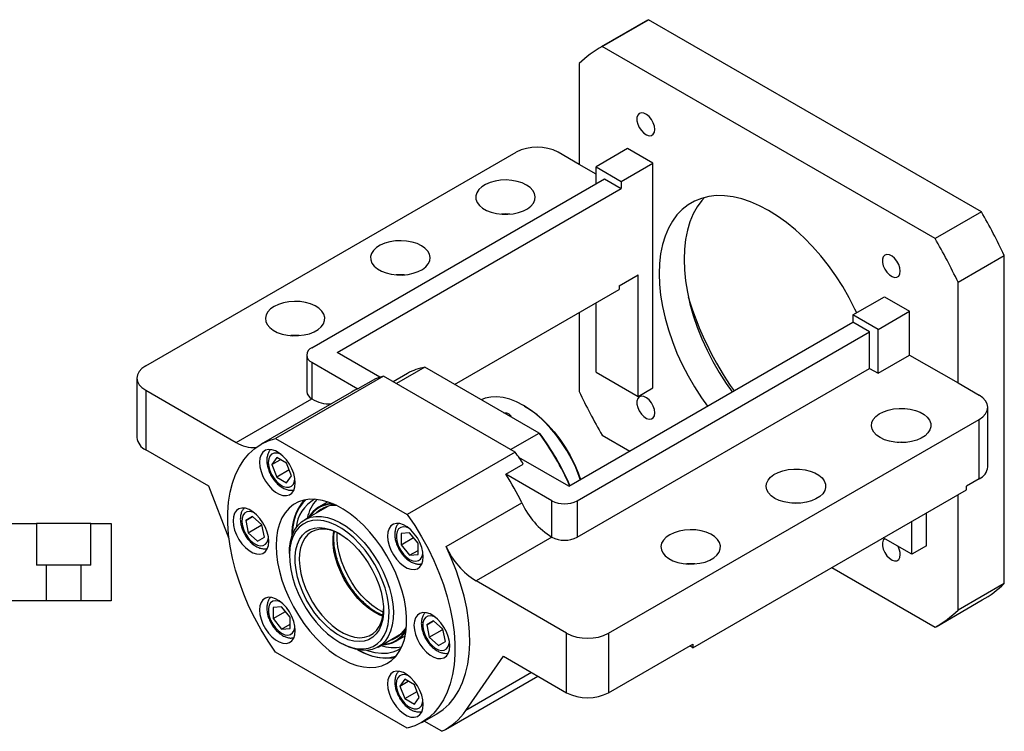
# Paper-space layout 'MBCS40L-I' of a CAD drawing. Header units: millimetres. Extents: x 10 to 324, y 10 to 201.
# Tile 4 of 4: x 179 to 289, y 122 to 201. Entities that reach past the tile are written whole.
import ezdxf

# ---------------------------------------------------------------- set-up
doc = ezdxf.new("R2010")
doc.units = ezdxf.units.MM

psp = doc.layouts.new('MBCS40L-I')

# ---------------------------------------------------------------- linework, layer by layer
at = {"color": 7, "linetype": 'Continuous', "lineweight": 25}
for p, q in [((249.3243, 201.3453), (244.1389, 198.3518)), ((244.2441, 198.4119), (249.4296, 201.4054)), ((249.3243, 201.3453), (249.4296, 201.4054)), ((286.716, 179.8804), (249.4296, 201.4054)), ((281.5306, 176.8869), (244.2441, 198.4119)), ((241.6742, 196.4932), (241.6742, 185.1977)), ((193.1195, 162.6105), (234.6031, 186.5584)), ((241.6742, 185.1977), (239.3171, 186.5584)), ((247.0953, 186.9674), (243.5598, 184.9264)), ((249.9237, 185.3346), (247.0953, 186.9674)), ((246.3882, 183.2936), (249.9237, 185.3346)), ((249.9237, 160.1579), (249.9237, 185.3346)), ((243.5598, 184.1092), (241.6742, 185.1977)), ((243.5598, 184.9264), (246.3882, 183.2936)), ((243.5598, 183.0213), (243.5598, 184.9264)), ((211.74, 164.6521), (244.5026, 183.5656)), ((244.5026, 183.5656), (246.3882, 182.477)), ((246.3882, 183.2936), (246.3882, 182.477)), ((214.5684, 164.1079), (246.3882, 182.477)), ((286.716, 179.8804), (281.5306, 176.8869)), ((284.1006, 172.001), (289.286, 174.9945)), ((289.286, 138.2501), (289.286, 174.9945)), ((246.1525, 171.5899), (248.2738, 172.8145)), ((248.2738, 159.2055), (248.2738, 172.8145)), ((227.7222, 160.542), (246.1525, 171.1816)), ((246.1525, 171.5899), (246.1525, 171.1816)), ((284.1006, 160.7055), (284.1006, 172.001)), ((272.3154, 168.3261), (275.851, 170.3671)), ((275.851, 170.3671), (278.6794, 168.7343)), ((243.5598, 161.9268), (243.5598, 169.6848)), ((275.1439, 166.6933), (278.6794, 168.7343)), ((278.6794, 163.8351), (278.6794, 168.7343)), ((241.6742, 168.5963), (241.6742, 159.7489)), ((275.1439, 166.6933), (272.3154, 168.3261)), ((272.3154, 168.3261), (272.3154, 167.5096)), ((240.4956, 149.1404), (272.3154, 167.5096)), ((274.2011, 166.421), (272.3154, 167.5096)), ((275.1439, 161.794), (275.1439, 166.6933)), ((241.4385, 147.5076), (274.2011, 166.421)), ((274.2011, 162.3383), (274.2011, 166.421)), ((211.1542, 163.8357), (211.1542, 159.753)), ((219.3398, 161.3534), (214.5684, 164.1079)), ((275.1439, 161.794), (278.6794, 163.8351)), ((278.6794, 163.8351), (284.1006, 160.7055)), ((211.74, 163.0193), (216.8918, 160.0452)), ((211.74, 163.0193), (211.74, 158.9366)), ((224.3903, 162.4655), (221.2084, 160.6286)), ((237.1792, 155.0826), (224.3903, 162.4655)), ((241.4385, 143.4249), (274.2011, 162.3383)), ((274.2011, 162.3383), (275.1439, 161.794)), ((192.1432, 161.2498), (192.1432, 154.5814)), ((219.7527, 161.469), (207.6612, 154.4887)), ((218.8481, 161.1746), (216.8918, 160.0452)), ((234.51, 152.9497), (219.7527, 161.469)), ((222.4521, 161.7766), (220.8359, 160.8436)), ((243.5598, 161.9268), (248.2738, 159.2055)), ((248.2738, 159.2055), (249.9237, 160.1579)), ((284.1006, 160.7055), (286.4576, 159.3448)), ((193.1195, 159.8891), (193.1195, 153.2207)), ((193.1195, 159.8891), (203.2568, 154.037)), ((203.2568, 154.037), (211.742, 158.9354)), ((216.1757, 159.6929), (206.0405, 153.842)), ((211.74, 158.9366), (211.742, 158.9354)), ((235.547, 158.1197), (235.4292, 158.1878)), ((287.4339, 151.3157), (287.4339, 157.9841)), ((244.974, 132.6755), (286.4576, 156.6235)), ((286.4576, 149.955), (286.4576, 156.6235)), ((207.6612, 154.4887), (222.4184, 145.9695)), ((233.9972, 153.2457), (237.1792, 155.0826)), ((237.1792, 155.0826), (237.2622, 155.0347)), ((244.2441, 154.863), (247.3264, 153.0837)), ((200.1906, 149.1386), (193.1195, 153.2207)), ((207.8002, 152.3413), (207.2559, 151.5668)), ((208.8889, 151.7128), (207.8002, 152.3413)), ((234.51, 152.9497), (222.4184, 145.9695)), ((240.4956, 149.1404), (234.9228, 152.3575)), ((207.2559, 151.5668), (208.1988, 152.1111)), ((207.2559, 151.5668), (207.8002, 150.1638)), ((209.4332, 150.3098), (208.8889, 151.7128)), ((233.4582, 150.4817), (235.4145, 151.611)), ((209.1807, 150.9607), (207.8002, 150.1638)), ((207.8002, 150.1638), (208.8889, 149.5353)), ((208.8889, 149.5353), (209.4332, 150.3098)), ((238.61, 147.5076), (233.4582, 150.4817)), ((202.4651, 143.2389), (200.1906, 149.1386)), ((286.4576, 149.955), (285.0434, 149.1386)), ((285.0434, 148.7304), (285.0434, 149.1386)), ((254.4021, 131.0415), (285.0434, 148.7304)), ((284.1006, 135.2566), (284.1006, 148.1861)), ((213.5234, 146.8845), (210.9235, 145.3836)), ((213.5207, 147.3833), (212.4746, 146.7794)), ((213.3846, 146.8015), (213.4475, 146.8633)), ((226.7644, 142.3715), (235.2497, 147.27)), ((238.61, 143.4249), (238.61, 147.5076)), ((241.4385, 147.5076), (241.4385, 143.4249)), ((205.0942, 145.7532), (204.3244, 145.3086)), ((204.3244, 145.3086), (205.0943, 145.7531)), ((206.1458, 144.8207), (205.0942, 145.7532)), ((280.565, 142.4691), (280.565, 146.1451)), ((173.6029, 144.9499), (180.8809, 144.9499)), ((180.8809, 144.9499), (180.8809, 140.2833)), ((186.9916, 144.9499), (180.8809, 144.9499)), ((186.9916, 140.2833), (186.9916, 144.9499)), ((186.9916, 144.9499), (189.2696, 144.9499)), ((189.2696, 144.9499), (189.2696, 136.2833)), ((204.3244, 145.3086), (204.6062, 143.9316)), ((204.6062, 143.9316), (206.0501, 144.7652)), ((206.015, 144.9367), (206.0501, 144.7652)), ((206.0501, 144.7652), (206.1809, 144.6492)), ((206.4276, 143.4438), (206.1458, 144.8207)), ((278.9151, 141.5166), (278.9151, 145.1926)), ((204.6062, 143.9316), (205.6578, 142.9992)), ((205.6578, 142.9992), (206.4276, 143.4438)), ((222.6779, 143.921), (221.7351, 143.8367)), ((221.7351, 143.8367), (221.7351, 142.5795)), ((221.7351, 142.5795), (223.1156, 143.3765)), ((223.6207, 142.7481), (222.6779, 143.921)), ((238.608, 143.4261), (230.1227, 138.5276)), ((238.61, 143.4249), (238.608, 143.4261)), ((221.7351, 142.5795), (222.6779, 141.4067)), ((223.6207, 141.491), (223.6207, 142.7481)), ((278.9151, 141.5166), (275.7313, 143.3546)), ((280.565, 142.4691), (278.9151, 141.5166)), ((209.218, 141.614), (209.218, 141.3419)), ((222.6779, 141.4067), (223.6207, 141.951)), ((222.6779, 141.4067), (223.6207, 141.491)), ((182.021, 140.2833), (180.8809, 140.2833)), ((182.021, 136.2833), (182.021, 140.2833)), ((185.8516, 140.2833), (182.021, 140.2833)), ((185.8516, 140.2833), (185.8516, 136.2833)), ((186.9916, 140.2833), (185.8516, 140.2833)), ((269.9554, 140.0202), (281.5306, 133.338)), ((240.2599, 132.6755), (230.1227, 138.5276)), ((289.286, 138.2501), (284.1006, 135.2566)), ((182.021, 136.2833), (170.9363, 136.2833)), ((185.8516, 136.2833), (182.021, 136.2833)), ((189.2696, 136.2833), (185.8516, 136.2833)), ((208.3445, 135.6438), (207.4017, 135.5595)), ((209.2873, 134.471), (208.3445, 135.6438)), ((281.6358, 133.3981), (286.8213, 136.3916)), ((207.4017, 135.5595), (207.4017, 134.3024)), ((207.4017, 134.3024), (208.7822, 135.0993)), ((207.4017, 134.3024), (208.3445, 133.1295)), ((208.3445, 133.1295), (209.2873, 133.6738)), ((209.2873, 133.2138), (209.2873, 134.471)), ((225.3646, 134.0513), (224.5948, 133.6068)), ((224.5948, 133.6068), (225.3647, 134.0512)), ((224.5948, 133.6068), (224.8766, 132.2298)), ((226.4162, 133.1189), (225.3646, 134.0513)), ((208.3445, 133.1295), (209.2873, 133.2138)), ((219.1561, 131.1227), (221.7561, 132.6236)), ((221.1405, 131.7679), (222.1867, 132.3718)), ((221.6997, 132.5684), (221.6148, 132.5448)), ((224.8766, 132.2298), (226.3205, 133.0634)), ((226.2854, 133.2348), (226.3205, 133.0634)), ((226.3205, 133.0634), (226.4513, 132.9474)), ((226.698, 131.7419), (226.4162, 133.1189)), ((240.2599, 126.0071), (240.2599, 132.6755)), ((244.974, 132.6755), (244.974, 126.0071)), ((214.8032, 131.6669), (215.0389, 131.5308)), ((224.8766, 132.2298), (225.9282, 131.2974)), ((225.9282, 131.2974), (226.698, 131.7419)), ((244.974, 126.0071), (254.4021, 131.4498)), ((254.4021, 131.0415), (254.0485, 131.2457)), ((254.4021, 131.4498), (254.4021, 131.0415)), ((222.4184, 122.0176), (207.6612, 130.5368)), ((228.9621, 124.0056), (233.1889, 130.0891)), ((233.1889, 130.0891), (240.2599, 126.0071)), ((222.1335, 127.5152), (221.5892, 126.7407)), ((221.5892, 126.7407), (222.5322, 127.2851)), ((223.2222, 126.8867), (222.1335, 127.5152)), ((223.7665, 125.4838), (223.2222, 126.8867)), ((226.6889, 121.8846), (237.0449, 127.863)), ((221.5892, 126.7407), (222.1335, 125.3377)), ((222.1335, 125.3377), (223.514, 126.1347)), ((222.1335, 125.3377), (223.2222, 124.7093)), ((223.2222, 124.7093), (223.7665, 125.4838)), ((224.0391, 122.6642), (225.689, 123.6167)), ((226.3045, 121.6792), (224.3186, 122.8256))]:
    psp.add_line(p, q, dxfattribs=at)
at = {"color": 8, "linetype": 'Continuous', "lineweight": 25}
psp.add_line((236.3445, 128.2674), (228.9621, 124.0056), dxfattribs=at)
at = {"color": 7, "linetype": 'Continuous', "lineweight": 25, "flags": 128}
for points in [[(250.1391, 189.1123), (250.0946, 189.479), (249.965, 189.8645), (249.7619, 190.2345), (249.5033, 190.5562), (249.2122, 190.8009), (248.9144, 190.9471), (248.6365, 190.9816), (248.403, 190.9014), (248.2348, 190.7136), (248.1468, 190.4349), (248.1468, 190.0901), (248.2348, 189.7098), (248.403, 189.3277), (248.6365, 188.978), (248.9144, 188.6916), (249.2122, 188.4939), (249.5033, 188.4026), (249.7619, 188.4257), (249.965, 188.5612), (250.0946, 188.7971), (250.1391, 189.1123)], [(235.7816, 182.8846), (235.2929, 183.1175), (234.7367, 183.2928), (234.1331, 183.4042), (233.5039, 183.4477), (232.8718, 183.4216), (232.2597, 183.3269), (231.6897, 183.167), (231.1824, 182.9478), (230.7561, 182.6771), (230.4263, 182.3647), (230.2048, 182.022), (230.0997, 181.6612), (230.1148, 181.2955), (230.2495, 180.938), (230.499, 180.6017), (230.8542, 180.2987), (231.3023, 180.04), (231.8271, 179.835), (232.4096, 179.691), (233.0288, 179.6132), (233.6624, 179.6045), (234.2873, 179.6652), (234.8811, 179.793), (235.4222, 179.9834), (235.8911, 180.2295), (236.2708, 180.5224), (236.5477, 180.8514), (236.7118, 181.2048), (236.757, 181.5697), (236.6817, 181.9329), (236.4888, 182.2814), (236.1851, 182.6025), (235.7816, 182.8846)], [(272.7527, 168.5785), (272.5595, 168.9845), (271.9048, 170.2551), (271.1885, 171.4958), (270.4155, 172.6981), (269.591, 173.8537), (268.7208, 174.9549), (267.8107, 175.994), (266.867, 176.964), (265.8962, 177.8583), (264.9047, 178.6707), (263.8995, 179.3957), (262.8874, 180.0283), (261.8752, 180.5643), (260.87, 180.9999), (259.8786, 181.3322), (258.9077, 181.5589), (257.964, 181.6784), (257.0539, 181.69), (256.1837, 181.5936), (255.3592, 181.3898), (254.5862, 181.08), (253.8699, 180.6664), (253.2152, 180.1517), (252.6266, 179.5395), (252.1081, 178.8339), (251.6632, 178.0399), (251.2949, 177.1627), (251.0059, 176.2084), (250.798, 175.1835), (250.6727, 174.0951), (250.6308, 172.9505), (250.6727, 171.7575), (250.798, 170.5244), (251.0059, 169.2595), (251.2949, 167.9715), (251.6632, 166.6692), (252.1081, 165.3614), (252.6266, 164.0572), (253.2152, 162.7653), (253.8699, 161.4948), (254.5862, 160.2541), (255.3592, 159.0518), (256.0272, 158.1066)], [(255.7243, 181.4948), (255.4079, 181.1451), (254.8894, 180.4395), (254.4445, 179.6455), (254.0762, 178.7683), (253.7872, 177.814), (253.5793, 176.7891), (253.454, 175.7007), (253.4121, 174.5561)], [(223.9965, 176.0812), (223.5078, 176.3141), (222.9516, 176.4894), (222.348, 176.6008), (221.7188, 176.6443), (221.0867, 176.6182), (220.4746, 176.5235), (219.9046, 176.3636), (219.3973, 176.1444), (218.971, 175.8737), (218.6412, 175.5613), (218.4197, 175.2186), (218.3146, 174.8578), (218.3297, 174.4921), (218.4644, 174.1346), (218.7139, 173.7983), (219.0691, 173.4953), (219.5172, 173.2366), (220.042, 173.0316), (220.6245, 172.8876), (221.2437, 172.8098), (221.8773, 172.8011), (222.5022, 172.8618), (223.0959, 172.9896), (223.6371, 173.18), (224.106, 173.4261), (224.4857, 173.719), (224.7626, 174.048), (224.9266, 174.4014), (224.9718, 174.7663), (224.8966, 175.1295), (224.7037, 175.478), (224.4, 175.7991), (223.9965, 176.0812)], [(253.4121, 174.5561), (253.454, 173.3631), (253.5793, 172.13), (253.7872, 170.8651), (254.0762, 169.5771), (254.4445, 168.2748), (254.8894, 166.967), (255.4079, 165.6628), (255.9965, 164.3709), (256.6512, 163.1004), (257.3675, 161.8597), (258.1405, 160.6574), (258.8085, 159.7122)], [(277.6391, 173.2369), (277.5946, 173.6036), (277.465, 173.989), (277.2619, 174.3591), (277.0033, 174.6808), (276.7122, 174.9255), (276.4144, 175.0717), (276.1365, 175.1062), (275.903, 175.0259), (275.7348, 174.8381), (275.6468, 174.5595), (275.6468, 174.2146), (275.7348, 173.8343), (275.903, 173.4523), (276.1365, 173.1026), (276.4144, 172.8161), (276.7122, 172.6185), (277.0033, 172.5271), (277.2619, 172.5503), (277.465, 172.6858), (277.5946, 172.9217), (277.6391, 173.2369)], [(207.4973, 169.2778), (207.0938, 168.9957), (206.7901, 168.6746), (206.5972, 168.3261), (206.522, 167.9629), (206.5672, 167.598), (206.7312, 167.2446), (207.0081, 166.9156), (207.3878, 166.6227), (207.8568, 166.3766), (208.3979, 166.1862), (208.9916, 166.0584), (209.6166, 165.9977), (210.2501, 166.0064), (210.8693, 166.0842), (211.4518, 166.2282), (211.9766, 166.4332), (212.4247, 166.6919), (212.7799, 166.9949), (213.0294, 167.3312), (213.1641, 167.6887), (213.1792, 168.0544), (213.0741, 168.4152), (212.8526, 168.7579), (212.5228, 169.0703), (212.0965, 169.341), (211.5892, 169.5602), (211.0192, 169.7201), (210.4071, 169.8148), (209.775, 169.8409), (209.1458, 169.7974), (208.5422, 169.686), (207.986, 169.5107), (207.4973, 169.2778)], [(210.322, 166.0118), (209.775, 166.0303), (209.3867, 166.0118)], [(193.1195, 162.6105), (192.7049, 162.3189), (192.3969, 161.9862), (192.2072, 161.6252), (192.1432, 161.2498), (192.2072, 160.8744), (192.3969, 160.5134), (192.7049, 160.1807), (193.1195, 159.8891)], [(241.7975, 149.892), (241.6754, 150.2412), (241.2807, 151.2267), (240.8173, 152.198), (240.2908, 153.1438), (239.7073, 154.0531), (239.0736, 154.9151), (238.3971, 155.7197), (237.6858, 156.4576), (236.9481, 157.12), (236.1926, 157.6992), (235.428, 158.1884), (234.6635, 158.5819), (233.908, 158.875), (233.1702, 159.0644), (232.459, 159.1477), (231.7825, 159.1241), (231.1488, 158.9938), (230.6989, 158.8236)], [(250.1391, 157.3564), (250.0946, 157.723), (249.965, 158.1085), (249.7619, 158.4785), (249.5033, 158.8002), (249.2122, 159.045), (248.9144, 159.1911), (248.6365, 159.2256), (248.403, 159.1454), (248.2348, 158.9576), (248.1468, 158.6789), (248.1468, 158.3341), (248.2348, 157.9538), (248.403, 157.5718), (248.6365, 157.222), (248.9144, 156.9356), (249.2122, 156.7379), (249.5033, 156.6466), (249.7619, 156.6697), (249.965, 156.8052), (250.0946, 157.0411), (250.1391, 157.3564)], [(286.4576, 156.6235), (286.8721, 156.9151), (287.1802, 157.2477), (287.3698, 157.6087), (287.4339, 157.9841), (287.3698, 158.3596), (287.1802, 158.7205), (286.8721, 159.0532), (286.4576, 159.3448)], [(235.547, 158.1197), (235.9289, 157.887), (236.6904, 157.3502), (237.4379, 156.7252), (238.1625, 156.0197), (238.8553, 155.2422), (239.5079, 154.4021), (240.1124, 153.5098), (240.6615, 152.576), (241.1486, 151.6119), (241.5676, 150.6295), (241.827, 149.909)], [(275.3796, 154.5824), (274.9761, 154.8645), (274.6724, 155.1856), (274.4794, 155.5341), (274.4042, 155.8973), (274.4494, 156.2622), (274.6134, 156.6156), (274.8903, 156.9447), (275.2701, 157.2375), (275.739, 157.4836), (276.2801, 157.674), (276.8739, 157.8018), (277.4988, 157.8625), (278.1323, 157.8538), (278.7516, 157.776), (279.3341, 157.632), (279.8589, 157.427), (280.307, 157.1683), (280.6622, 156.8653), (280.9117, 156.529), (281.0464, 156.1716), (281.0614, 155.8058), (280.9564, 155.4451), (280.7349, 155.1023), (280.4051, 154.7899), (279.9788, 154.5192), (279.4715, 154.3), (278.9015, 154.1402), (278.2894, 154.0455), (277.6573, 154.0194), (277.028, 154.0628), (276.4244, 154.1742), (275.8682, 154.3495), (275.3796, 154.5824)], [(207.6612, 130.5368), (206.8285, 131.7634), (206.0522, 133.0344), (205.3375, 134.3412), (204.6892, 135.6749), (204.112, 137.0262), (203.6096, 138.3859), (203.1856, 139.7448), (202.8429, 141.0933), (202.5837, 142.4225), (202.41, 143.723), (202.3228, 144.9861), (202.3228, 146.2029), (202.41, 147.3653), (202.5837, 148.4653), (202.8429, 149.4952), (203.1856, 150.4481), (203.6096, 151.3173), (204.112, 152.0971), (204.6892, 152.7819), (205.3375, 153.3671), (206.0522, 153.8487), (206.8285, 154.2234), (207.6612, 154.4887)], [(205.8697, 151.8227), (205.9134, 151.3165), (206.0429, 150.7817), (206.2523, 150.242), (206.5325, 149.7208), (206.8714, 149.2409), (207.254, 148.8233), (207.6637, 148.4862), (208.0826, 148.2444), (208.4922, 148.1085), (208.8749, 148.0843), (209.2137, 148.173), (209.494, 148.3706), (209.7034, 148.6686), (209.8328, 149.0538), (209.8766, 149.5096), (209.8328, 150.0159), (209.7034, 150.5506), (209.494, 151.0903), (209.2137, 151.6115), (208.8749, 152.0914), (208.4922, 152.5091), (208.0826, 152.8461), (207.6637, 153.0879), (207.254, 153.2239), (206.8714, 153.248), (206.5325, 153.1594), (206.2523, 152.9617), (206.0429, 152.6637), (205.9134, 152.2785), (205.8697, 151.8227)], [(263.5945, 147.779), (263.191, 148.0611), (262.8873, 148.3822), (262.6943, 148.7307), (262.6191, 149.0939), (262.6643, 149.4588), (262.8283, 149.8122), (263.1052, 150.1413), (263.485, 150.4341), (263.9539, 150.6802), (264.495, 150.8706), (265.0888, 150.9984), (265.7137, 151.0591), (266.3472, 151.0504), (266.9664, 150.9726), (267.549, 150.8286), (268.0738, 150.6236), (268.5219, 150.3649), (268.8771, 150.0619), (269.1265, 149.7256), (269.2612, 149.3682), (269.2763, 149.0024), (269.1712, 148.6417), (268.9498, 148.2989), (268.62, 147.9865), (268.1937, 147.7158), (267.6864, 147.4966), (267.1164, 147.3368), (266.5043, 147.2421), (265.8722, 147.216), (265.2429, 147.2594), (264.6393, 147.3708), (264.0831, 147.5461), (263.5945, 147.779)], [(202.9011, 145.2606), (202.9449, 144.7543), (203.0743, 144.2196), (203.2838, 143.6799), (203.564, 143.1587), (203.9029, 142.6788), (204.2855, 142.2612), (204.6952, 141.9241), (205.114, 141.6823), (205.5237, 141.5464), (205.9063, 141.5222), (206.2452, 141.6109), (206.5254, 141.8085), (206.7349, 142.1065), (206.8643, 142.4917), (206.9081, 142.9475), (206.8643, 143.4538), (206.7349, 143.9885), (206.5254, 144.5282), (206.2452, 145.0494), (205.9063, 145.5293), (205.5237, 145.947), (205.114, 146.284), (204.6952, 146.5258), (204.2855, 146.6618), (203.9029, 146.6859), (203.564, 146.5972), (203.2838, 146.3996), (203.0743, 146.1016), (202.9449, 145.7164), (202.9011, 145.2606)], [(207.733, 142.4712), (207.7744, 141.5505), (207.8981, 140.5924), (208.1028, 139.6077), (208.386, 138.6078), (208.7446, 137.6038), (209.1746, 136.6072), (209.671, 135.6292), (210.2282, 134.6809), (210.84, 133.7731), (211.4993, 132.9161), (212.1988, 132.1196), (212.9304, 131.3925), (213.6859, 130.7432), (214.4568, 130.179), (215.2343, 129.7062), (216.0096, 129.3303), (216.7739, 129.0555), (217.5185, 128.8849), (218.2351, 128.8205), (218.9155, 128.8629), (219.5519, 129.0117), (220.1372, 129.2653), (220.6648, 129.6206), (221.1286, 130.0738), (221.5235, 130.6197), (221.8449, 131.252), (222.0891, 131.9637), (222.2535, 132.7466), (222.3362, 133.5919), (222.3362, 134.4901), (222.2535, 135.4308), (222.0891, 136.4036), (221.8449, 137.3973), (221.5235, 138.4007), (221.1286, 139.4024), (220.6648, 140.3911), (220.1372, 141.3556), (219.5519, 142.2849), (218.9155, 143.1686), (218.2351, 143.9965), (217.5185, 144.7594), (216.7739, 145.4486), (216.0096, 146.0562), (215.2343, 146.5754), (214.4568, 147.0004), (213.6859, 147.3262), (212.9304, 147.5492), (212.1988, 147.6669), (211.4993, 147.6779), (210.84, 147.5821), (210.2282, 147.3807), (209.671, 147.0758), (209.1746, 146.671), (208.7446, 146.1707), (208.386, 145.5808), (208.1028, 144.9078), (207.8981, 144.1595), (207.7744, 143.3442), (207.733, 142.4712)], [(211.0723, 147.6289), (210.7067, 147.2618), (210.3109, 146.7163), (209.9898, 146.0828), (209.7473, 145.3687), (209.5862, 144.5823), (209.5084, 143.7328), (209.5023, 143.5253)], [(209.218, 141.614), (209.241, 142.1985), (209.3457, 142.9408), (209.5334, 143.6148), (209.8014, 144.2106), (210.1458, 144.7196), (210.5616, 145.1342), (211.0426, 145.4485), (211.582, 145.6579), (212.1717, 145.7593), (212.8033, 145.7512), (213.4675, 145.6338), (214.1547, 145.4088), (214.8547, 145.0794), (215.5575, 144.6505), (216.2526, 144.1283), (216.9302, 143.5204), (217.5801, 142.8358), (218.193, 142.0842), (218.7599, 141.2769), (219.2726, 140.4254), (219.7235, 139.5423), (220.1062, 138.6403), (220.4149, 137.7327), (220.6453, 136.8327), (220.794, 135.9534), (220.8587, 135.1077), (220.8386, 134.3078), (220.7339, 133.5654), (220.5462, 132.8914), (220.2782, 132.2956), (220.2782, 132.2956)], [(222.4184, 145.9695), (223.2511, 144.7429), (224.0274, 143.4718), (224.7421, 142.165), (225.3904, 140.8314), (225.9676, 139.48), (226.47, 138.1203), (226.894, 136.7615), (227.2367, 135.4129), (227.4959, 134.0838), (227.6696, 132.7832), (227.7568, 131.5202), (227.7568, 130.3033), (227.6696, 129.1409), (227.4959, 128.041), (227.2367, 127.011), (226.894, 126.0582), (226.47, 125.1889), (225.9676, 124.4092), (225.3904, 123.7244), (224.7421, 123.1392), (224.0274, 122.6575), (223.2511, 122.2828), (222.4184, 122.0176)], [(219.8304, 132.4008), (220.0918, 132.9844), (220.2731, 133.6459), (220.3715, 134.3752), (220.3855, 135.1612), (220.3149, 135.992), (220.1607, 136.855), (219.9253, 137.7371), (219.6123, 138.625), (219.2264, 139.5052), (218.7735, 140.3644), (218.2604, 141.1894), (217.6949, 141.968), (217.0856, 142.6881), (216.4417, 143.3389), (215.773, 143.9106), (215.0896, 144.3945), (214.4018, 144.7832), (213.7202, 145.0709), (213.055, 145.2531), (212.4163, 145.3272), (211.8138, 145.2919), (211.2566, 145.1479), (210.7532, 144.8974), (210.3112, 144.544), (209.9374, 144.0932), (209.6373, 143.5518), (209.4155, 142.9281), (209.2754, 142.2314), (209.2191, 141.4723), (209.2475, 140.6624), (209.3601, 139.8139), (209.5552, 138.9396), (209.8299, 138.0529), (210.18, 137.1672), (210.6002, 136.2959), (211.0842, 135.4522), (211.6245, 134.6488), (212.213, 133.8981), (212.8408, 133.2113), (213.4984, 132.5989), (214.1757, 132.0701), (214.8626, 131.633), (215.5486, 131.2941), (216.2233, 131.0588), (216.8765, 130.9304), (217.4983, 130.9109), (218.0792, 131.0007), (218.6105, 131.1983), (219.0841, 131.5009), (219.4928, 131.9037), (219.8304, 132.4008)], [(219.2578, 133.052), (218.9378, 132.5868), (218.547, 132.2162), (218.0923, 131.9465), (217.5812, 131.7825), (217.0227, 131.7268), (216.4262, 131.7805), (215.8019, 131.9426), (215.1605, 132.2103), (214.5131, 132.5792), (213.8706, 133.0427), (213.2441, 133.5931), (212.6443, 134.2209), (212.0815, 134.9154), (211.5652, 135.6646), (211.1044, 136.4558), (210.7068, 137.2754), (210.3794, 138.1095), (210.1277, 138.9436), (209.956, 139.7636), (209.8672, 140.5555), (209.8629, 141.3056), (209.9432, 142.0012), (210.1066, 142.6303), (210.3504, 143.1821), (210.6704, 143.6474), (211.0611, 144.018), (211.5159, 144.2876), (212.027, 144.4516), (212.5855, 144.5073), (213.182, 144.4536), (213.8063, 144.2915), (214.4477, 144.0238), (215.0951, 143.655), (215.7376, 143.1914), (216.3641, 142.641), (216.9639, 142.0132), (217.5267, 141.3188), (218.043, 140.5695), (218.5038, 139.7783), (218.9014, 138.9587), (219.2288, 138.1247), (219.4805, 137.2905), (219.6522, 136.4705), (219.741, 135.6787), (219.7453, 134.9285), (219.665, 134.233), (219.5016, 133.6039), (219.2578, 133.052)], [(220.203, 143.5483), (220.2468, 143.042), (220.3762, 142.5073), (220.5856, 141.9675), (220.8659, 141.4463), (221.2047, 140.9664), (221.5874, 140.5488), (221.997, 140.2117), (222.4159, 139.9699), (222.8256, 139.834), (223.2082, 139.8098), (223.547, 139.8985), (223.8273, 140.0962), (224.0367, 140.3941), (224.1662, 140.7794), (224.2099, 141.2351), (224.1662, 141.7414), (224.0367, 142.2761), (223.8273, 142.8159), (223.547, 143.3371), (223.2082, 143.817), (222.8256, 144.2346), (222.4159, 144.5717), (221.997, 144.8135), (221.5874, 144.9494), (221.2047, 144.9736), (220.8659, 144.8849), (220.5856, 144.6873), (220.3762, 144.3893), (220.2468, 144.004), (220.203, 143.5483)], [(214.9242, 143.7618), (214.4912, 143.9764), (213.8721, 144.2012), (213.2737, 144.3198), (212.7069, 144.3302), (212.1818, 144.2321), (211.7076, 144.0273), (211.2929, 143.7195), (210.945, 143.3141), (210.6703, 142.8184), (210.4735, 142.2412), (210.3582, 141.5929), (210.3264, 140.885), (210.3787, 140.1301), (210.5142, 139.3417), (210.7305, 138.5339), (211.0237, 137.7211), (211.3885, 136.9178), (211.8185, 136.1383), (212.306, 135.3965), (212.8423, 134.7058), (213.4178, 134.0783), (214.0222, 133.5253), (214.6448, 133.0567), (215.2744, 132.6808), (215.8999, 132.4044), (216.51, 132.2323), (217.0938, 132.1677), (217.6411, 132.2117), (218.1418, 132.3634), (218.5873, 132.6203), (218.9694, 132.9777), (219.2814, 133.4292), (219.2814, 133.4292)], [(251.8094, 143.697), (251.4059, 143.4149), (251.1022, 143.0938), (250.9092, 142.7454), (250.834, 142.3821), (250.8792, 142.0172), (251.0432, 141.6638), (251.3201, 141.3348), (251.6999, 141.0419), (252.1688, 140.7958), (252.7099, 140.6054), (253.3036, 140.4776), (253.9286, 140.4169), (254.5621, 140.4256), (255.1813, 140.5034), (255.7639, 140.6474), (256.2887, 140.8525), (256.7368, 141.1111), (257.092, 141.4141), (257.3414, 141.7504), (257.4761, 142.1079), (257.4912, 142.4736), (257.3861, 142.8344), (257.1647, 143.1771), (256.8348, 143.4895), (256.4086, 143.7602), (255.9013, 143.9794), (255.3313, 144.1393), (254.7191, 144.234), (254.087, 144.2601), (253.4578, 144.2166), (252.8542, 144.1052), (252.298, 143.9299), (251.8094, 143.697)], [(225.689, 123.6167), (225.7117, 123.6299), (226.4392, 124.1289), (227.0966, 124.736), (227.6794, 125.4469), (228.1834, 126.2566), (228.6049, 127.1591), (228.9409, 128.1481), (229.189, 129.2165), (229.3474, 130.3565), (229.415, 131.56), (229.3913, 132.8183), (229.2765, 134.1225), (229.0713, 135.4632), (228.7773, 136.8307), (228.3966, 138.2152), (227.9319, 139.6068), (227.3866, 140.9956), (226.7644, 142.3715)], [(275.8916, 143.2621), (275.7348, 143.0822), (275.6468, 142.8035), (275.6468, 142.4587), (275.7348, 142.0784), (275.903, 141.6964), (276.1365, 141.3466), (276.4144, 141.0602), (276.7122, 140.8625), (277.0033, 140.7712), (277.2619, 140.7943), (277.465, 140.9298), (277.5946, 141.1657), (277.6391, 141.4809), (277.6391, 141.4809)], [(254.634, 140.4311), (254.087, 140.4495), (253.6987, 140.4311)], [(205.8697, 135.2711), (205.9134, 134.7648), (206.0429, 134.2301), (206.2523, 133.6904), (206.5325, 133.1692), (206.8714, 132.6893), (207.254, 132.2717), (207.6637, 131.9346), (208.0826, 131.6928), (208.4922, 131.5569), (208.8749, 131.5327), (209.2137, 131.6214), (209.494, 131.819), (209.7034, 132.117), (209.8328, 132.5022), (209.8766, 132.958), (209.8328, 133.4643), (209.7034, 133.999), (209.494, 134.5387), (209.2137, 135.0599), (208.8749, 135.5398), (208.4922, 135.9575), (208.0826, 136.2945), (207.6637, 136.5363), (207.254, 136.6723), (206.8714, 136.6964), (206.5325, 136.6077), (206.2523, 136.4101), (206.0429, 136.1121), (205.9134, 135.7269), (205.8697, 135.2711)], [(223.1715, 133.5588), (223.2153, 133.0525), (223.3447, 132.5178), (223.5542, 131.978), (223.8344, 131.4568), (224.1733, 130.9769), (224.5559, 130.5593), (224.9656, 130.2222), (225.3844, 129.9805), (225.7941, 129.8445), (226.1767, 129.8203), (226.5156, 129.909), (226.7958, 130.1067), (227.0053, 130.4046), (227.1347, 130.7899), (227.1785, 131.2456), (227.1347, 131.7519), (227.0053, 132.2866), (226.7958, 132.8264), (226.5156, 133.3476), (226.1767, 133.8275), (225.7941, 134.2451), (225.3844, 134.5822), (224.9656, 134.824), (224.5559, 134.9599), (224.1733, 134.9841), (223.8344, 134.8954), (223.5542, 134.6978), (223.3447, 134.3998), (223.2153, 134.0145), (223.1715, 133.5588)], [(220.2782, 132.2956), (219.9338, 131.7867), (219.518, 131.372), (219.037, 131.0577), (218.4976, 130.8484), (217.9079, 130.747), (217.2763, 130.755), (216.6121, 130.8724), (215.9249, 131.0975), (215.2249, 131.4268), (215.0389, 131.5308)], [(221.0421, 129.9529), (220.6941, 129.885), (220.0144, 129.8408), (219.2984, 129.9035), (218.5542, 130.0724), (217.7901, 130.3455), (217.0149, 130.7197), (216.8064, 130.8367)], [(216.8362, 130.8213), (217.5255, 130.4779), (218.2926, 130.1878), (219.0409, 130.0033), (219.7616, 129.9268), (220.4463, 129.9591), (221.087, 130.0997), (221.175, 130.1287)], [(221.7045, 130.947), (221.3933, 130.763), (220.8191, 130.5317), (220.1949, 130.4057), (219.528, 130.3865), (218.8268, 130.4744), (218.0995, 130.6682), (217.882, 130.7451)], [(220.203, 126.9967), (220.2468, 126.4904), (220.3762, 125.9557), (220.5856, 125.4159), (220.8659, 124.8947), (221.2047, 124.4148), (221.5874, 123.9972), (221.997, 123.6601), (222.4159, 123.4183), (222.8256, 123.2824), (223.2082, 123.2582), (223.547, 123.3469), (223.8273, 123.5445), (224.0367, 123.8425), (224.1662, 124.2278), (224.2099, 124.6835), (224.1662, 125.1898), (224.0367, 125.7245), (223.8273, 126.2643), (223.547, 126.7855), (223.2082, 127.2654), (222.8256, 127.683), (222.4159, 128.0201), (221.997, 128.2619), (221.5874, 128.3978), (221.2047, 128.422), (220.8659, 128.3333), (220.5856, 128.1356), (220.3762, 127.8377), (220.2468, 127.4524), (220.203, 126.9967)]]:
    psp.add_lwpolyline(points, dxfattribs=at)
at = {"color": 8, "linetype": 'Continuous', "lineweight": 25, "flags": 128}
for points in [[(208.276, 152.6998), (208.1646, 152.7534), (207.8152, 152.8557), (207.4965, 152.8465), (207.2272, 152.7264), (207.0227, 152.5024), (206.8951, 152.1876), (206.8518, 151.8001)], [(206.8518, 151.8001), (206.8951, 151.3625), (207.0227, 150.9003), (207.2272, 150.4402), (207.4965, 150.0092), (207.8152, 149.6321), (208.1646, 149.3309), (208.5245, 149.1232), (208.8739, 149.0209), (209.1925, 149.0301), (209.4619, 149.1502), (209.6663, 149.3741), (209.7939, 149.689), (209.8357, 149.9981)], [(205.3075, 146.1377), (205.1069, 146.2271), (204.7633, 146.3018), (204.4554, 146.2646), (204.2009, 146.1177), (204.0147, 145.8695), (203.9077, 145.5346), (203.8859, 145.1323), (203.9508, 144.6861), (204.0985, 144.2219), (204.3204, 143.7666)], [(222.6094, 144.4254), (222.3206, 144.5438), (221.9841, 144.5907), (221.688, 144.5256), (221.4493, 144.3523), (221.2821, 144.0809), (221.196, 143.7271), (221.196, 143.3115), (221.2821, 142.8583), (221.4493, 142.3938), (221.688, 141.945), (221.9841, 141.538), (222.3206, 141.1964), (222.6779, 140.94), (223.0351, 140.7839), (223.3716, 140.737), (223.6678, 140.8021), (223.9064, 140.9754), (224.0736, 141.2468), (224.1598, 141.6006), (224.1691, 141.7236)], [(204.3204, 143.7666), (204.6037, 143.3468), (204.9319, 142.9868), (205.2859, 142.7076), (205.6451, 142.5253), (205.9887, 142.4506), (206.2966, 142.4878), (206.5511, 142.6347), (206.7373, 142.8829), (206.8443, 143.2178), (206.8672, 143.436)], [(219.674, 134.5804), (219.3596, 134.7069), (218.7307, 135.0338), (218.1032, 135.457), (217.4883, 135.9689), (216.897, 136.5605), (216.3399, 137.2211), (215.8269, 137.9389), (215.3671, 138.7013), (214.9688, 139.4945), (214.639, 140.3043), (214.3837, 141.1165), (214.2074, 141.9163), (214.1133, 142.6897), (214.103, 143.4227), (214.1767, 144.1024), (214.1768, 144.1029)], [(219.7145, 135.0322), (219.085, 135.3775), (218.459, 135.8178), (217.8477, 136.3453), (217.2619, 136.9505), (216.7123, 137.6227), (216.2085, 138.3498), (215.7596, 139.1189), (215.3735, 139.9163), (215.0572, 140.7277), (214.8163, 141.5386), (214.6551, 142.3347), (214.5764, 143.1016), (214.5818, 143.8256), (214.59, 143.9316)], [(208.276, 136.1482), (207.9873, 136.2666), (207.6508, 136.3135), (207.3546, 136.2484), (207.116, 136.0751), (206.9488, 135.8037), (206.8626, 135.45), (206.8626, 135.0344), (206.9488, 134.5812), (207.116, 134.1167), (207.3546, 133.6679), (207.6508, 133.2608), (207.9873, 132.9192), (208.3445, 132.6629)], [(225.5779, 134.4359), (225.3773, 134.5252), (225.0337, 134.6), (224.7258, 134.5628), (224.4713, 134.4158), (224.2851, 134.1677), (224.1781, 133.8327), (224.1563, 133.4304), (224.2212, 132.9842), (224.3689, 132.52), (224.5908, 132.0648), (224.8741, 131.645), (225.2023, 131.285), (225.5563, 131.0057), (225.9155, 130.8234), (226.2591, 130.7487), (226.567, 130.7859), (226.8215, 130.9329), (227.0077, 131.181), (227.1147, 131.516), (227.1376, 131.7341)], [(208.3445, 132.6629), (208.7018, 132.5067), (209.0383, 132.4599), (209.3344, 132.5249), (209.5731, 132.6982), (209.7403, 132.9697), (209.8264, 133.3234), (209.8357, 133.4465)], [(222.6094, 127.8738), (222.4979, 127.9273), (222.1485, 128.0296), (221.8299, 128.0204), (221.5605, 127.9004), (221.3561, 127.6764), (221.2285, 127.3615), (221.1851, 126.974), (221.2285, 126.5364), (221.3561, 126.0742), (221.5605, 125.6142), (221.8299, 125.1831), (222.1485, 124.806), (222.4979, 124.5049), (222.8578, 124.2971), (223.2072, 124.1949), (223.5259, 124.204), (223.7952, 124.3241), (223.9997, 124.5481), (224.1273, 124.863), (224.1691, 125.172)]]:
    psp.add_lwpolyline(points, dxfattribs=at)
at = {"color": 7, "linetype": 'Continuous', "lineweight": 25}
for centre, radius, start, end in [((250.5047, 187.3453), 12.7147, 119.497709, 133.988715), ((236.9601, 182.0094), 5.1234, 62.609682, 117.390331), ((230.8977, 147.4009), 64.5802, 25.294869, 30.194228), ((233.4246, 173.8914), 5.7463, 85.332041, 94.667897), ((225.7123, 144.4074), 64.5802, 25.294869, 30.194228), ((221.6395, 167.0884), 5.7459, 85.331756, 94.668244), ((288.7689, 180.8159), 36.4109, 196.685761, 215.193987), ((212.0498, 163.8357), 0.8732, 110.783345, 249.216716), ((225.3162, 156.789), 5.7515, 99.264404, 119.866818), ((221.2367, 155.3718), 6.2751, 103.679694, 112.37331), ((219.1906, 154.4686), 6.0319, 112.402612, 119.988706), ((212.1551, 159.8528), 1.0059, 185.695011, 245.625299), ((213.6864, 161.9553), 3.5917, 237.224221, 273.126044), ((300.0624, 187.3425), 64.5802, 205.294869, 210.194228), ((193.8113, 154.7477), 1.6764, 185.694365, 245.625824), ((214.3451, 137.8515), 28.606, 23.378027, 37.039125), ((214.6263, 138.0141), 28.321, 23.31068, 36.940686), ((205.1824, 157.0106), 3.5426, 237.073801, 274.946819), ((277.7366, 148.3111), 5.7458, 85.331658, 94.66828), ((209.5306, 135.0969), 30.7033, 32.538147, 35.553491), ((285.7657, 151.4821), 1.6765, 294.37455, 354.305356), ((207.2486, 133.7559), 31.0917, 25.763192, 32.544159), ((215.3539, 143.8428), 5.8637, 140.128857, 183.432558), ((214.0549, 144.0893), 4.1131, 119.240834, 174.702439), ((215.6609, 144.6326), 4.5365, 138.158122, 168.277833), ((214.0193, 144.1037), 3.0817, 89.471494, 150.463846), ((214.0437, 144.0685), 3.0581, 87.218196, 148.047962), ((214.3059, 144.0527), 2.9405, 86.560415, 134.73944), ((243.4028, 151.004), 8.9675, 204.607134, 237.676844), ((240.0242, 150.237), 3.074, 242.609606, 297.390374), ((265.9515, 141.5081), 5.7454, 85.331373, 94.668627), ((240.0242, 146.1543), 3.074, 242.609606, 297.390374), ((234.9175, 146.1056), 8.9675, 204.607134, 237.676844), ((275.5888, 141.4062), 2.0517, 2.088033, 29.004374), ((280.4507, 147.4036), 12.722, 300.049902, 313.98674), ((215.3643, 135.4071), 4.3881, 333.209829, 359.884305), ((275.27, 144.4046), 12.7147, 299.497709, 313.988715), ((219.596, 134.4435), 3.0816, 269.529969, 330.523937), ((219.573, 134.4898), 3.0657, 272.029879, 332.693195), ((219.6636, 134.7558), 2.986, 285.645108, 333.044298), ((242.617, 137.2245), 5.1234, 242.609632, 297.390343), ((220.8746, 135.5954), 4.5313, 251.699042, 281.854265), ((242.617, 130.5561), 5.1234, 242.609632, 297.390343), ((223.1643, 127.9475), 7.011, 296.609055, 325.788461)]:
    psp.add_arc(centre, radius, start, end, dxfattribs=at)
for points, knots in [([(233.2245, 157.3656), (233.2774, 157.3671), (233.4259, 157.3714), (233.6249, 157.3244), (233.7434, 157.2658), (233.7899, 157.2427)], [0, 0, 0, 0, 0.25118306, 0.70563893, 1, 1, 1, 1]), ([(233.7899, 157.2427), (233.8495, 157.1994), (233.9686, 157.1126), (234.0427, 156.9779), (234.0311, 156.9007), (234.0282, 156.8814)], [0, 0, 0, 0, 0.42862321, 0.85721114, 1, 1, 1, 1]), ([(207.089, 153.213), (207.0832, 153.208), (206.9869, 153.1246), (206.8636, 152.8938), (206.7285, 152.5327), (206.692, 152.2295), (206.6876, 151.9697), (206.7011, 151.6967), (206.7752, 151.2806), (206.9386, 150.7875), (207.17, 150.309), (207.4604, 149.8625), (207.8001, 149.464), (208.18, 149.1289), (208.5916, 148.8709), (209.0039, 148.7192), (209.3805, 148.6636), (209.6007, 148.7024), (209.6977, 148.7195)], [0, 0, 0, 0, 0.00417117, 0.06962683, 0.13711253, 0.20974983, 0.22331468, 0.26509956, 0.34135343, 0.41732071, 0.49301059, 0.56868376, 0.64470432, 0.72147223, 0.79944513, 0.87868353, 0.94655207, 1, 1, 1, 1]), ([(204.1305, 146.6487), (204.0835, 146.5986), (203.9533, 146.4598), (203.8201, 146.1608), (203.7256, 145.7715), (203.7111, 145.3289), (203.7756, 144.8509), (203.9187, 144.3584), (204.0865, 143.9785), (204.2467, 143.6863), (204.4231, 143.4032), (204.6954, 143.0489), (205.0607, 142.6875), (205.4608, 142.3988), (205.8699, 142.2043), (206.2664, 142.1192), (206.5555, 142.1061), (206.7011, 142.1512), (206.7314, 142.1605)], [0, 0, 0, 0, 0.0372966, 0.10331585, 0.17247989, 0.24551989, 0.32104043, 0.39695596, 0.47258766, 0.49909571, 0.53959852, 0.61524632, 0.69154566, 0.76888765, 0.84756628, 0.91700155, 0.98273347, 1, 1, 1, 1]), ([(221.4286, 144.9372), (221.409, 144.9192), (221.3006, 144.8199), (221.1722, 144.5696), (221.0503, 144.201), (221.0094, 143.7741), (221.046, 143.3067), (221.1627, 142.8163), (221.3531, 142.3269), (221.6082, 141.8586), (221.9187, 141.4287), (222.2749, 141.0527), (222.6678, 140.7458), (223.0733, 140.5301), (223.4713, 140.419), (223.7945, 140.3906), (223.9744, 140.4358), (224.0354, 140.4511)], [0, 0, 0, 0, 0.01452064, 0.07998985, 0.1478646, 0.2196244, 0.29451899, 0.37046629, 0.4461904, 0.52170366, 0.59735249, 0.67347322, 0.75052828, 0.82889574, 0.89924751, 0.96585259, 1, 1, 1, 1]), ([(219.6767, 134.6671), (219.5266, 134.7297), (219.187, 134.8713), (218.6445, 135.1967), (218.0647, 135.6185), (217.4953, 136.1193), (216.9464, 136.6881), (216.4268, 137.317), (215.9451, 137.9961), (215.5094, 138.7145), (215.1267, 139.4606), (214.8032, 140.2222), (214.5439, 140.987), (214.353, 141.742), (214.2316, 142.4762), (214.1867, 143.1722), (214.1943, 143.6967), (214.2399, 143.9648), (214.252, 144.0362)], [0, 0, 0, 0, 0.05214381, 0.11800768, 0.18386529, 0.2497874, 0.31579808, 0.38189122, 0.44804694, 0.51423975, 0.58044178, 0.64661768, 0.71273553, 0.77876664, 0.84468506, 0.91047298, 0.97613244, 1, 1, 1, 1]), ([(207.097, 136.6596), (207.0721, 136.6363), (206.9594, 136.5306), (206.8295, 136.2722), (206.7124, 135.8998), (206.676, 135.4702), (206.7174, 135.0008), (206.8387, 134.5098), (207.0332, 134.0211), (207.2919, 133.5547), (207.6053, 133.1275), (207.9571, 132.7624), (208.2499, 132.5359), (208.4927, 132.3867), (208.7511, 132.2543), (209.0975, 132.1475), (209.4442, 132.1129), (209.6329, 132.1573), (209.7017, 132.1734)], [0, 0, 0, 0, 0.018549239, 0.084078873, 0.152155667, 0.224136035, 0.299146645, 0.375083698, 0.450780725, 0.526281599, 0.601943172, 0.678096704, 0.750851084, 0.774052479, 0.816262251, 0.894803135, 0.961629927, 1, 1, 1, 1]), ([(224.4012, 134.9468), (224.3583, 134.9022), (224.2312, 134.7703), (224.0982, 134.4797), (223.9992, 134.0937), (223.9802, 133.6536), (224.0401, 133.1773), (224.1789, 132.6848), (224.3888, 132.1996), (224.6609, 131.7407), (224.9854, 131.3248), (225.3532, 130.967), (225.755, 130.683), (226.1649, 130.4937), (226.5608, 130.4154), (226.841, 130.4052), (226.9779, 130.4494), (227.0003, 130.4566)], [0, 0, 0, 0, 0.03360767, 0.09953799, 0.16850634, 0.24137365, 0.3168383, 0.39279482, 0.46847164, 0.54401824, 0.61981082, 0.69618735, 0.77363261, 0.85241428, 0.92163483, 0.98718632, 1, 1, 1, 1]), ([(221.4194, 128.3876), (221.347, 128.2921), (221.1994, 128.0976), (221.0714, 127.7324), (221.0114, 127.3188), (221.0314, 126.8583), (221.1311, 126.3709), (221.3064, 125.8793), (221.5484, 125.405), (221.8477, 124.9655), (222.1949, 124.5766), (222.5806, 124.2536), (222.9824, 124.0187), (223.3809, 123.8844), (223.7338, 123.8376), (223.9443, 123.8786), (224.0327, 123.8958)], [0, 0, 0, 0, 0.06493177, 0.13220426, 0.20322954, 0.27772935, 0.35377932, 0.42969381, 0.50535275, 0.58105987, 0.6571685, 0.73410797, 0.81230886, 0.88353955, 0.95112833, 1, 1, 1, 1])]:
    psp.add_open_spline(points, degree=3, knots=knots, dxfattribs=at)

doc.saveas('drawing.dxf')
